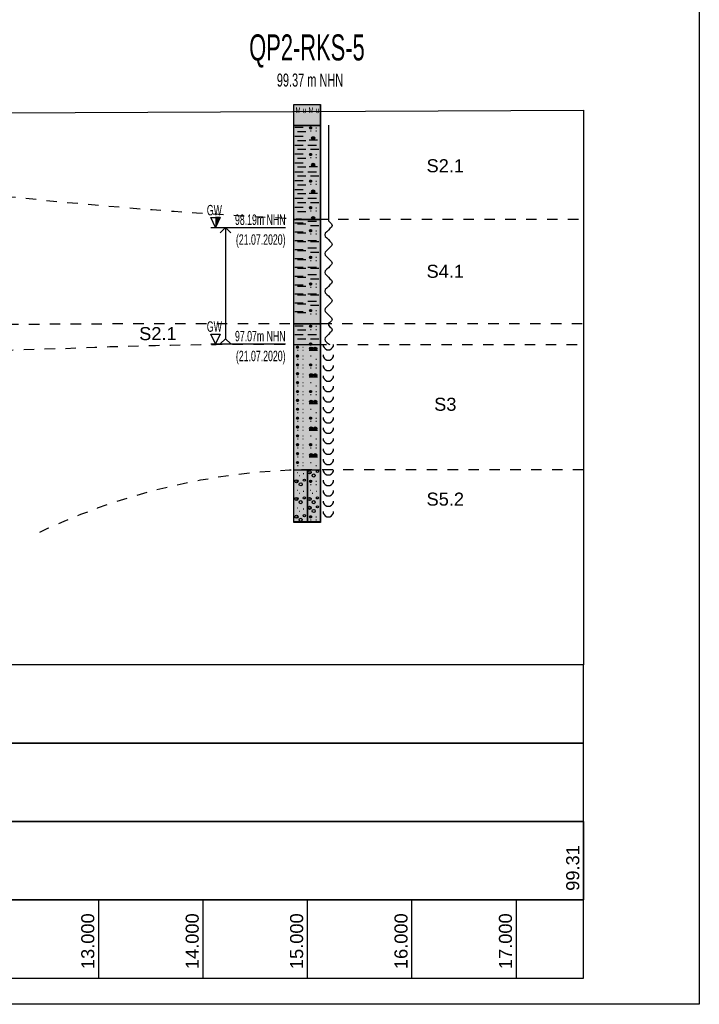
# Model space of a CAD drawing. Header units: metres. Extents: x -17 to 824, y 89 to 134.
# Tile 21 of 80: x 112 to 119, y 91 to 100. Entities that reach past the tile are written whole.
import ezdxf
from ezdxf.enums import TextEntityAlignment as Align

# ---------------------------------------------------------------- set-up
doc = ezdxf.new("R2010")
doc.units = ezdxf.units.M
doc.linetypes.add('ACAD_ISO03W100', pattern=[30, 12, -18])
for name, color, linetype in [('BG_GT_DC_RKS', 249, 'Continuous'), ('BG_GT_SCHICHT', 3, 'ACAD_ISO03W100'), ('BG_GT_TE', 6, 'Continuous'), ('BW_KOERP_GESCH', 126, 'Continuous'), ('BW_Z_BEM', 52, 'Continuous'), ('ZZ_GITTER', 40, 'Continuous')]:
    doc.layers.add(name, color=color, linetype=linetype)
doc.layers.add('ZZ_AFENSTER', color=6, linetype='Continuous', plot=False)
doc.styles.add('ARI025_V_50', font='arial.ttf', dxfattribs={"height": 0.125})
doc.styles.add('Arial', font='arial.ttf')
doc.styles.get("Standard").update_dxf_attribs({"font": 'arial.ttf'})

# ---------------------------------------------------------------- blocks, each defined once
blk = doc.blocks.new('QP2-RKS-5')
for p, q in [((-0.00255, 0), (0.00255, 0)), ((-0.00255, -0.0041), (-0.00255, 0)), ((-0.00255, 0), (0.00245, 0)), ((-0.00255, -0.08), (-0.00255, 0)), ((0.00245, 0), (0.00245, -0.08)), ((0.00255, 0), (0.00255, -0.0041)), ((-0.00255, -0.004), (0.00255, -0.004)), ((-0.00255, -0.0221), (-0.00255, -0.004)), ((0.00255, -0.0041), (-0.00255, -0.0041)), ((-0.00235, -0.0044), (-0.00075, -0.0044)), ((-0.00185, -0.0052), (-0.00025, -0.0052)), ((0.00045, -0.0045), (0.00085, -0.0045)), ((0.00046, -0.00445), (0.00084, -0.00445)), ((0.00046, -0.00455), (0.00084, -0.00455)), ((0.00048, -0.0044), (0.00082, -0.0044)), ((0.00048, -0.0046), (0.00082, -0.0046)), ((0.00052, -0.00435), (0.00078, -0.00435)), ((0.00052, -0.00465), (0.00078, -0.00465)), ((0.00065, -0.0051), (0.00075, -0.0051)), ((0.00165, -0.0045), (0.00175, -0.0045)), ((0.00165, -0.0051), (0.00175, -0.0051)), ((0.00255, -0.004), (0.00255, -0.0221)), ((0.00405, -0.004), (0.00405, -0.022)), ((-0.00235, -0.0061), (-0.00075, -0.0061)), ((-0.00185, -0.0069), (-0.00025, -0.0069)), ((0.00035, -0.0068), (0.00195, -0.0068)), ((0.00085, -0.00645), (0.00145, -0.00645)), ((0.00085, -0.0065), (0.00145, -0.0065)), ((0.00085, -0.00655), (0.00145, -0.00655)), ((0.00087, -0.0064), (0.00143, -0.0064)), ((0.00087, -0.0066), (0.00143, -0.0066)), ((0.00089, -0.00635), (0.00141, -0.00635)), ((0.00089, -0.00665), (0.00141, -0.00665)), ((0.00093, -0.0063), (0.00137, -0.0063)), ((0.00093, -0.0067), (0.00137, -0.0067)), ((0.00098, -0.00625), (0.00132, -0.00625)), ((0.00098, -0.00675), (0.00132, -0.00675)), ((-0.00235, -0.0078), (-0.00075, -0.0078)), ((-0.00185, -0.0086), (-0.00025, -0.0086)), ((0.00015, -0.0078), (0.00175, -0.0078)), ((0.00065, -0.0086), (0.00225, -0.0086)), ((-0.00235, -0.0095), (-0.00075, -0.0095)), ((-0.00235, -0.0112), (-0.00075, -0.0112)), ((-0.00185, -0.0103), (-0.00025, -0.0103)), ((0.00045, -0.0096), (0.00085, -0.0096)), ((0.00046, -0.00955), (0.00084, -0.00955)), ((0.00046, -0.00965), (0.00084, -0.00965)), ((0.00048, -0.0095), (0.00082, -0.0095)), ((0.00048, -0.0097), (0.00082, -0.0097)), ((0.00052, -0.00945), (0.00078, -0.00945)), ((0.00052, -0.00975), (0.00078, -0.00975)), ((0.00065, -0.0102), (0.00075, -0.0102)), ((0.00165, -0.0096), (0.00175, -0.0096)), ((0.00165, -0.0102), (0.00175, -0.0102)), ((-0.00235, -0.0129), (-0.00075, -0.0129)), ((-0.00185, -0.012), (-0.00025, -0.012)), ((0.00015, -0.0129), (0.00175, -0.0129)), ((0.00035, -0.0119), (0.00195, -0.0119)), ((0.00085, -0.01155), (0.00145, -0.01155)), ((0.00085, -0.0116), (0.00145, -0.0116)), ((0.00085, -0.01165), (0.00145, -0.01165)), ((0.00087, -0.0115), (0.00143, -0.0115)), ((0.00087, -0.0117), (0.00143, -0.0117)), ((0.00089, -0.01145), (0.00141, -0.01145)), ((0.00089, -0.01175), (0.00141, -0.01175)), ((0.00093, -0.0114), (0.00137, -0.0114)), ((0.00093, -0.0118), (0.00137, -0.0118)), ((0.00098, -0.01135), (0.00132, -0.01135)), ((0.00098, -0.01185), (0.00132, -0.01185)), ((-0.00235, -0.0146), (-0.00075, -0.0146)), ((-0.00185, -0.0137), (-0.00025, -0.0137)), ((0.00045, -0.0147), (0.00085, -0.0147)), ((0.00046, -0.01465), (0.00084, -0.01465)), ((0.00046, -0.01475), (0.00084, -0.01475)), ((0.00048, -0.0146), (0.00082, -0.0146)), ((0.00048, -0.0148), (0.00082, -0.0148)), ((0.00052, -0.01455), (0.00078, -0.01455)), ((0.00052, -0.01485), (0.00078, -0.01485)), ((0.00065, -0.0137), (0.00225, -0.0137)), ((0.00165, -0.0147), (0.00175, -0.0147)), ((-0.00235, -0.0163), (-0.00075, -0.0163)), ((-0.00185, -0.0154), (-0.00025, -0.0154)), ((0.00065, -0.0153), (0.00075, -0.0153)), ((0.00085, -0.01665), (0.00145, -0.01665)), ((0.00085, -0.0167), (0.00145, -0.0167)), ((0.00085, -0.01675), (0.00145, -0.01675)), ((0.00087, -0.0166), (0.00143, -0.0166)), ((0.00087, -0.0168), (0.00143, -0.0168)), ((0.00089, -0.01655), (0.00141, -0.01655)), ((0.00089, -0.01685), (0.00141, -0.01685)), ((0.00093, -0.0165), (0.00137, -0.0165)), ((0.00093, -0.0169), (0.00137, -0.0169)), ((0.00098, -0.01645), (0.00132, -0.01645)), ((0.00098, -0.01695), (0.00132, -0.01695)), ((0.00165, -0.0153), (0.00175, -0.0153)), ((-0.00235, -0.018), (-0.00075, -0.018)), ((-0.00185, -0.0171), (-0.00025, -0.0171)), ((-0.00185, -0.0188), (-0.00025, -0.0188)), ((0.00015, -0.018), (0.00175, -0.018)), ((0.00035, -0.017), (0.00195, -0.017)), ((0.00065, -0.0188), (0.00225, -0.0188)), ((-0.00235, -0.0197), (-0.00075, -0.0197)), ((-0.00185, -0.0205), (-0.00025, -0.0205)), ((0.00045, -0.0198), (0.00085, -0.0198)), ((0.00046, -0.01975), (0.00084, -0.01975)), ((0.00046, -0.01985), (0.00084, -0.01985)), ((0.00048, -0.0197), (0.00082, -0.0197)), ((0.00048, -0.0199), (0.00082, -0.0199)), ((0.00052, -0.01965), (0.00078, -0.01965)), ((0.00052, -0.01995), (0.00078, -0.01995)), ((0.00065, -0.0204), (0.00075, -0.0204)), ((0.00165, -0.0198), (0.00175, -0.0198)), ((0.00165, -0.0204), (0.00175, -0.0204)), ((-0.00255, -0.022), (0.00255, -0.022)), ((-0.00255, -0.0421), (-0.00255, -0.022)), ((0.00255, -0.0221), (-0.00255, -0.0221)), ((0.00015, -0.0224), (0.00175, -0.0224)), ((0.00085, -0.02175), (0.00145, -0.02175)), ((0.00085, -0.0218), (0.00145, -0.0218)), ((0.00085, -0.02185), (0.00145, -0.02185)), ((0.00087, -0.0217), (0.00143, -0.0217)), ((0.00087, -0.0219), (0.00143, -0.0219)), ((0.00089, -0.02165), (0.00141, -0.02165)), ((0.00089, -0.02195), (0.00141, -0.02195)), ((0.00093, -0.0216), (0.00137, -0.0216)), ((0.00093, -0.022), (0.00137, -0.022)), ((0.00098, -0.02155), (0.00132, -0.02155)), ((0.00098, -0.02205), (0.00132, -0.02205)), ((0.00255, -0.022), (0.00255, -0.0421)), ((0.00405, -0.022), (0.00405, -0.0223)), ((0.00405, -0.0223), (0.00435, -0.0226)), ((0.00435, -0.0226), (0.00465, -0.0229)), ((-0.00235, -0.0227), (-0.00075, -0.0227)), ((-0.00235, -0.0244), (-0.00075, -0.0244)), ((-0.00185, -0.0229), (-0.00025, -0.0229)), ((0.00045, -0.0242), (0.00085, -0.0242)), ((0.00046, -0.02415), (0.00084, -0.02415)), ((0.00046, -0.02425), (0.00084, -0.02425)), ((0.00048, -0.0241), (0.00082, -0.0241)), ((0.00048, -0.0243), (0.00082, -0.0243)), ((0.00052, -0.02405), (0.00078, -0.02405)), ((0.00052, -0.02435), (0.00078, -0.02435)), ((0.00065, -0.0232), (0.00225, -0.0232)), ((0.00165, -0.0242), (0.00175, -0.0242)), ((0.00375, -0.0244), (0.00345, -0.0247)), ((0.00405, -0.0241), (0.00375, -0.0244)), ((0.00435, -0.0238), (0.00405, -0.0241)), ((0.00465, -0.0235), (0.00435, -0.0238)), ((0.00465, -0.0229), (0.00475, -0.0232)), ((0.00475, -0.0232), (0.00465, -0.0235)), ((-0.00235, -0.0261), (-0.00075, -0.0261)), ((-0.00185, -0.0246), (-0.00025, -0.0246)), ((-0.00185, -0.0263), (-0.00025, -0.0263)), ((0.00015, -0.0261), (0.00175, -0.0261)), ((0.00065, -0.0248), (0.00075, -0.0248)), ((0.00065, -0.0263), (0.00225, -0.0263)), ((0.00165, -0.0248), (0.00175, -0.0248)), ((0.00345, -0.0247), (0.00335, -0.025)), ((0.00335, -0.025), (0.00345, -0.0253)), ((0.00345, -0.0253), (0.00375, -0.0256)), ((0.00375, -0.0256), (0.00405, -0.0259)), ((0.00405, -0.0259), (0.00435, -0.0262)), ((0.00435, -0.0262), (0.00465, -0.0265)), ((-0.00235, -0.0278), (-0.00075, -0.0278)), ((-0.00185, -0.028), (-0.00025, -0.028)), ((0.00015, -0.0275), (0.00175, -0.0275)), ((0.00375, -0.028), (0.00345, -0.0283)), ((0.00405, -0.0277), (0.00375, -0.028)), ((0.00435, -0.0274), (0.00405, -0.0277)), ((0.00465, -0.0271), (0.00435, -0.0274)), ((0.00465, -0.0265), (0.00475, -0.0268)), ((0.00475, -0.0268), (0.00465, -0.0271)), ((-0.00235, -0.0295), (-0.00075, -0.0295)), ((-0.00185, -0.0297), (-0.00025, -0.0297)), ((0.00045, -0.0293), (0.00085, -0.0293)), ((0.00046, -0.02925), (0.00084, -0.02925)), ((0.00046, -0.02935), (0.00084, -0.02935)), ((0.00048, -0.0292), (0.00082, -0.0292)), ((0.00048, -0.0294), (0.00082, -0.0294)), ((0.00052, -0.02915), (0.00078, -0.02915)), ((0.00052, -0.02945), (0.00078, -0.02945)), ((0.00065, -0.0283), (0.00225, -0.0283)), ((0.00065, -0.0299), (0.00075, -0.0299)), ((0.00165, -0.0293), (0.00175, -0.0293)), ((0.00165, -0.0299), (0.00175, -0.0299)), ((0.00345, -0.0283), (0.00335, -0.0286)), ((0.00335, -0.0286), (0.00345, -0.0289)), ((0.00345, -0.0289), (0.00375, -0.0292)), ((0.00375, -0.0292), (0.00405, -0.0295)), ((0.00405, -0.0295), (0.00435, -0.0298)), ((0.00435, -0.0298), (0.00465, -0.0301)), ((0.00465, -0.0301), (0.00475, -0.0304)), ((-0.00235, -0.0312), (-0.00075, -0.0312)), ((-0.00185, -0.0314), (-0.00025, -0.0314)), ((0.00015, -0.0312), (0.00175, -0.0312)), ((0.00065, -0.0314), (0.00225, -0.0314)), ((0.00345, -0.0319), (0.00335, -0.0322)), ((0.00375, -0.0316), (0.00345, -0.0319)), ((0.00405, -0.0313), (0.00375, -0.0316)), ((0.00435, -0.031), (0.00405, -0.0313)), ((0.00465, -0.0307), (0.00435, -0.031)), ((0.00475, -0.0304), (0.00465, -0.0307)), ((-0.00235, -0.0329), (-0.00075, -0.0329)), ((-0.00185, -0.0331), (-0.00025, -0.0331)), ((0.00015, -0.0326), (0.00175, -0.0326)), ((0.00065, -0.0334), (0.00225, -0.0334)), ((0.00335, -0.0322), (0.00345, -0.0325)), ((0.00345, -0.0325), (0.00375, -0.0328)), ((0.00375, -0.0328), (0.00405, -0.0331)), ((0.00405, -0.0331), (0.00435, -0.0334)), ((0.00435, -0.0334), (0.00465, -0.0337)), ((0.00465, -0.0337), (0.00475, -0.034)), ((-0.00235, -0.0346), (-0.00075, -0.0346)), ((-0.00185, -0.0348), (-0.00025, -0.0348)), ((0.00045, -0.0344), (0.00085, -0.0344)), ((0.00046, -0.03435), (0.00084, -0.03435)), ((0.00046, -0.03445), (0.00084, -0.03445)), ((0.00048, -0.0343), (0.00082, -0.0343)), ((0.00048, -0.0345), (0.00082, -0.0345)), ((0.00052, -0.03425), (0.00078, -0.03425)), ((0.00052, -0.03455), (0.00078, -0.03455)), ((0.00065, -0.035), (0.00075, -0.035)), ((0.00165, -0.0344), (0.00175, -0.0344)), ((0.00165, -0.035), (0.00175, -0.035)), ((0.00345, -0.0355), (0.00335, -0.0358)), ((0.00335, -0.0358), (0.00345, -0.0361)), ((0.00375, -0.0352), (0.00345, -0.0355)), ((0.00405, -0.0349), (0.00375, -0.0352)), ((0.00435, -0.0346), (0.00405, -0.0349)), ((0.00465, -0.0343), (0.00435, -0.0346)), ((0.00475, -0.034), (0.00465, -0.0343)), ((-0.00235, -0.0363), (-0.00075, -0.0363)), ((-0.00185, -0.0365), (-0.00025, -0.0365)), ((0.00015, -0.0363), (0.00175, -0.0363)), ((0.00015, -0.0377), (0.00175, -0.0377)), ((0.00065, -0.0365), (0.00225, -0.0365)), ((0.00345, -0.0361), (0.00375, -0.0364)), ((0.00375, -0.0364), (0.00405, -0.0367)), ((0.00405, -0.0367), (0.00435, -0.037)), ((0.00435, -0.037), (0.00465, -0.0373)), ((0.00465, -0.0373), (0.00475, -0.0376)), ((0.00475, -0.0376), (0.00465, -0.0379)), ((-0.00235, -0.038), (-0.00075, -0.038)), ((-0.00185, -0.0382), (-0.00025, -0.0382)), ((0.00045, -0.0395), (0.00085, -0.0395)), ((0.00046, -0.03945), (0.00084, -0.03945)), ((0.00046, -0.03955), (0.00084, -0.03955)), ((0.00048, -0.0394), (0.00082, -0.0394)), ((0.00048, -0.0396), (0.00082, -0.0396)), ((0.00052, -0.03935), (0.00078, -0.03935)), ((0.00065, -0.0385), (0.00225, -0.0385)), ((0.00165, -0.0395), (0.00175, -0.0395)), ((0.00345, -0.0391), (0.00335, -0.0394)), ((0.00335, -0.0394), (0.00345, -0.0397)), ((0.00375, -0.0388), (0.00345, -0.0391)), ((0.00405, -0.0385), (0.00375, -0.0388)), ((0.00435, -0.0382), (0.00405, -0.0385)), ((0.00465, -0.0379), (0.00435, -0.0382)), ((-0.00235, -0.0397), (-0.00075, -0.0397)), ((-0.00185, -0.0399), (-0.00025, -0.0399)), ((0.00052, -0.03965), (0.00078, -0.03965)), ((0.00065, -0.0401), (0.00075, -0.0401)), ((0.00165, -0.0401), (0.00175, -0.0401)), ((0.00345, -0.0397), (0.00375, -0.04)), ((0.00375, -0.04), (0.00405, -0.0403)), ((0.00405, -0.0403), (0.00435, -0.0406)), ((0.00435, -0.0406), (0.00465, -0.0409)), ((0.00465, -0.0409), (0.00475, -0.0412)), ((0.00475, -0.0412), (0.00465, -0.0415)), ((-0.00255, -0.042), (0.00255, -0.042)), ((-0.00255, -0.0461), (-0.00255, -0.042)), ((0.00255, -0.0421), (-0.00255, -0.0421)), ((-0.00235, -0.0424), (-0.00075, -0.0424)), ((-0.00185, -0.0432), (-0.00025, -0.0432)), ((0.00045, -0.0425), (0.00085, -0.0425)), ((0.00046, -0.04245), (0.00084, -0.04245)), ((0.00046, -0.04255), (0.00084, -0.04255)), ((0.00048, -0.0424), (0.00082, -0.0424)), ((0.00048, -0.0426), (0.00082, -0.0426)), ((0.00052, -0.04235), (0.00078, -0.04235)), ((0.00052, -0.04265), (0.00078, -0.04265)), ((0.00065, -0.0431), (0.00075, -0.0431)), ((0.00165, -0.0425), (0.00175, -0.0425)), ((0.00165, -0.0431), (0.00175, -0.0431)), ((0.00255, -0.042), (0.00255, -0.0461)), ((0.00435, -0.0418), (0.00405, -0.042)), ((0.00405, -0.042), (0.00405, -0.0423)), ((0.00405, -0.0423), (0.00435, -0.0426)), ((0.00465, -0.0415), (0.00435, -0.0418)), ((0.00435, -0.0426), (0.00465, -0.0429)), ((0.00465, -0.0429), (0.00475, -0.0432)), ((0.00475, -0.0432), (0.00465, -0.0435)), ((-0.00235, -0.0441), (-0.00075, -0.0441)), ((-0.00185, -0.0449), (-0.00025, -0.0449)), ((0.00015, -0.0441), (0.00175, -0.0441)), ((0.00065, -0.0449), (0.00225, -0.0449)), ((0.00345, -0.0447), (0.00335, -0.045)), ((0.00335, -0.045), (0.00345, -0.0453)), ((0.00375, -0.0444), (0.00345, -0.0447)), ((0.00405, -0.0441), (0.00375, -0.0444)), ((0.00435, -0.0438), (0.00405, -0.0441)), ((0.00465, -0.0435), (0.00435, -0.0438)), ((-0.00255, -0.046), (0.00255, -0.046)), ((-0.00255, -0.0701), (-0.00255, -0.046)), ((0.00255, -0.0461), (-0.00255, -0.0461)), ((-0.00205, -0.0465), (-0.00165, -0.0465)), ((-0.00204, -0.04645), (-0.00166, -0.04645)), ((-0.00204, -0.04655), (-0.00166, -0.04655)), ((-0.00202, -0.0464), (-0.00168, -0.0464)), ((-0.00202, -0.0466), (-0.00168, -0.0466)), ((-0.00198, -0.04635), (-0.00172, -0.04635)), ((-0.00198, -0.04665), (-0.00172, -0.04665)), ((-0.00185, -0.0471), (-0.00175, -0.0471)), ((-0.00085, -0.0465), (-0.00075, -0.0465)), ((-0.00085, -0.0471), (-0.00075, -0.0471)), ((0.00035, -0.0471), (0.00195, -0.0471)), ((0.00045, -0.0459), (0.00085, -0.0459)), ((0.00045, -0.04675), (0.00105, -0.04675)), ((0.00045, -0.0468), (0.00105, -0.0468)), ((0.00045, -0.04685), (0.00105, -0.04685)), ((0.00046, -0.04585), (0.00084, -0.04585)), ((0.00046, -0.04595), (0.00084, -0.04595)), ((0.00047, -0.0467), (0.00103, -0.0467)), ((0.00047, -0.0469), (0.00103, -0.0469)), ((0.00048, -0.0458), (0.00082, -0.0458)), ((0.00048, -0.046), (0.00082, -0.046)), ((0.00049, -0.04665), (0.00101, -0.04665)), ((0.00049, -0.04695), (0.00101, -0.04695)), ((0.00052, -0.04575), (0.00078, -0.04575)), ((0.00052, -0.04605), (0.00078, -0.04605)), ((0.00053, -0.0466), (0.00097, -0.0466)), ((0.00053, -0.047), (0.00097, -0.047)), ((0.00058, -0.04655), (0.00092, -0.04655)), ((0.00058, -0.04705), (0.00092, -0.04705)), ((0.00125, -0.04675), (0.00185, -0.04675)), ((0.00125, -0.0468), (0.00185, -0.0468)), ((0.00125, -0.04685), (0.00185, -0.04685)), ((0.00127, -0.0467), (0.00183, -0.0467)), ((0.00127, -0.0469), (0.00183, -0.0469)), ((0.00129, -0.04665), (0.00181, -0.04665)), ((0.00129, -0.04695), (0.00181, -0.04695)), ((0.00133, -0.0466), (0.00177, -0.0466)), ((0.00133, -0.047), (0.00177, -0.047)), ((0.00138, -0.04655), (0.00172, -0.04655)), ((0.00138, -0.04705), (0.00172, -0.04705)), ((0.00255, -0.046), (0.00255, -0.0701)), ((0.00305, -0.046), (0.00305, -0.0463)), ((0.00305, -0.0463), (0.00325, -0.0466)), ((0.00325, -0.0466), (0.00345, -0.0468)), ((0.00345, -0.0453), (0.00375, -0.0456)), ((0.00345, -0.0468), (0.00375, -0.047)), ((0.00375, -0.0456), (0.00405, -0.0459)), ((0.00375, -0.047), (0.00405, -0.047)), ((0.00405, -0.0459), (0.00435, -0.046)), ((0.00405, -0.047), (0.00435, -0.047)), ((0.00435, -0.047), (0.00465, -0.0468)), ((0.00465, -0.0468), (0.00485, -0.0466)), ((0.00485, -0.0466), (0.00505, -0.0463)), ((0.00505, -0.0463), (0.00505, -0.046)), ((-0.00205, -0.0482), (-0.00165, -0.0482)), ((-0.00204, -0.04815), (-0.00166, -0.04815)), ((-0.00204, -0.04825), (-0.00166, -0.04825)), ((-0.00202, -0.0481), (-0.00168, -0.0481)), ((-0.00202, -0.0483), (-0.00168, -0.0483)), ((-0.00198, -0.04805), (-0.00172, -0.04805)), ((-0.00198, -0.04835), (-0.00172, -0.04835)), ((-0.00185, -0.0488), (-0.00175, -0.0488)), ((-0.00085, -0.0482), (-0.00075, -0.0482)), ((-0.00085, -0.0488), (-0.00075, -0.0488)), ((0.00065, -0.0482), (0.00075, -0.0482)), ((0.00165, -0.0488), (0.00175, -0.0488)), ((0.00305, -0.048), (0.00305, -0.0483)), ((0.00305, -0.0483), (0.00325, -0.0486)), ((0.00325, -0.0486), (0.00345, -0.0488)), ((0.00345, -0.0488), (0.00375, -0.049)), ((0.00375, -0.049), (0.00405, -0.049)), ((0.00405, -0.049), (0.00435, -0.049)), ((0.00435, -0.049), (0.00465, -0.0488)), ((0.00465, -0.0488), (0.00485, -0.0486)), ((0.00485, -0.0486), (0.00505, -0.0483)), ((0.00505, -0.0483), (0.00505, -0.048)), ((-0.00205, -0.0499), (-0.00165, -0.0499)), ((-0.00204, -0.04985), (-0.00166, -0.04985)), ((-0.00204, -0.04995), (-0.00166, -0.04995)), ((-0.00202, -0.0498), (-0.00168, -0.0498)), ((-0.00202, -0.05), (-0.00168, -0.05)), ((-0.00198, -0.04975), (-0.00172, -0.04975)), ((-0.00198, -0.05005), (-0.00172, -0.05005)), ((-0.00185, -0.0505), (-0.00175, -0.0505)), ((-0.00085, -0.0499), (-0.00075, -0.0499)), ((-0.00085, -0.0505), (-0.00075, -0.0505)), ((0.00045, -0.0499), (0.00085, -0.0499)), ((0.00046, -0.04985), (0.00084, -0.04985)), ((0.00046, -0.04995), (0.00084, -0.04995)), ((0.00048, -0.0498), (0.00082, -0.0498)), ((0.00048, -0.05), (0.00082, -0.05)), ((0.00052, -0.04975), (0.00078, -0.04975)), ((0.00052, -0.05005), (0.00078, -0.05005)), ((0.00065, -0.0505), (0.00075, -0.0505)), ((0.00165, -0.0499), (0.00175, -0.0499)), ((0.00165, -0.0505), (0.00175, -0.0505)), ((0.00305, -0.05), (0.00305, -0.0503)), ((0.00305, -0.0503), (0.00325, -0.0506)), ((0.00325, -0.0506), (0.00345, -0.0508)), ((0.00345, -0.0508), (0.00375, -0.051)), ((0.00435, -0.051), (0.00465, -0.0508)), ((0.00465, -0.0508), (0.00485, -0.0506)), ((0.00485, -0.0506), (0.00505, -0.0503)), ((0.00505, -0.0503), (0.00505, -0.05)), ((-0.00205, -0.0516), (-0.00165, -0.0516)), ((-0.00204, -0.05155), (-0.00166, -0.05155)), ((-0.00204, -0.05165), (-0.00166, -0.05165)), ((-0.00202, -0.0515), (-0.00168, -0.0515)), ((-0.00202, -0.0517), (-0.00168, -0.0517)), ((-0.00198, -0.05145), (-0.00172, -0.05145)), ((-0.00198, -0.05175), (-0.00172, -0.05175)), ((-0.00185, -0.0522), (-0.00175, -0.0522)), ((-0.00085, -0.0516), (-0.00075, -0.0516)), ((-0.00085, -0.0522), (-0.00075, -0.0522)), ((0.00035, -0.0522), (0.00195, -0.0522)), ((0.00045, -0.05185), (0.00105, -0.05185)), ((0.00045, -0.0519), (0.00105, -0.0519)), ((0.00045, -0.05195), (0.00105, -0.05195)), ((0.00047, -0.0518), (0.00103, -0.0518)), ((0.00047, -0.052), (0.00103, -0.052)), ((0.00049, -0.05175), (0.00101, -0.05175)), ((0.00049, -0.05205), (0.00101, -0.05205)), ((0.00053, -0.0517), (0.00097, -0.0517)), ((0.00053, -0.0521), (0.00097, -0.0521)), ((0.00058, -0.05165), (0.00092, -0.05165)), ((0.00058, -0.05215), (0.00092, -0.05215)), ((0.00125, -0.05185), (0.00185, -0.05185)), ((0.00125, -0.0519), (0.00185, -0.0519)), ((0.00125, -0.05195), (0.00185, -0.05195)), ((0.00127, -0.0518), (0.00183, -0.0518)), ((0.00127, -0.052), (0.00183, -0.052)), ((0.00129, -0.05175), (0.00181, -0.05175)), ((0.00129, -0.05205), (0.00181, -0.05205)), ((0.00133, -0.0517), (0.00177, -0.0517)), ((0.00133, -0.0521), (0.00177, -0.0521)), ((0.00138, -0.05165), (0.00172, -0.05165)), ((0.00138, -0.05215), (0.00172, -0.05215)), ((0.00305, -0.052), (0.00305, -0.0523)), ((0.00305, -0.0523), (0.00325, -0.0526)), ((0.00325, -0.0526), (0.00345, -0.0528)), ((0.00345, -0.0528), (0.00375, -0.053)), ((0.00375, -0.051), (0.00405, -0.051)), ((0.00405, -0.051), (0.00435, -0.051)), ((0.00435, -0.053), (0.00465, -0.0528)), ((0.00465, -0.0528), (0.00485, -0.0526)), ((0.00485, -0.0526), (0.00505, -0.0523)), ((0.00505, -0.0523), (0.00505, -0.052)), ((-0.00205, -0.0533), (-0.00165, -0.0533)), ((-0.00204, -0.05325), (-0.00166, -0.05325)), ((-0.00204, -0.05335), (-0.00166, -0.05335)), ((-0.00202, -0.0532), (-0.00168, -0.0532)), ((-0.00202, -0.0534), (-0.00168, -0.0534)), ((-0.00198, -0.05315), (-0.00172, -0.05315)), ((-0.00198, -0.05345), (-0.00172, -0.05345)), ((-0.00185, -0.0539), (-0.00175, -0.0539)), ((-0.00085, -0.0533), (-0.00075, -0.0533)), ((-0.00085, -0.0539), (-0.00075, -0.0539)), ((0.00065, -0.0533), (0.00075, -0.0533)), ((0.00165, -0.0539), (0.00175, -0.0539)), ((0.00305, -0.054), (0.00305, -0.0543)), ((0.00305, -0.0543), (0.00325, -0.0546)), ((0.00325, -0.0546), (0.00345, -0.0548)), ((0.00375, -0.053), (0.00405, -0.053)), ((0.00405, -0.053), (0.00435, -0.053)), ((0.00465, -0.0548), (0.00485, -0.0546)), ((0.00485, -0.0546), (0.00505, -0.0543)), ((0.00505, -0.0543), (0.00505, -0.054)), ((-0.00205, -0.055), (-0.00165, -0.055)), ((-0.00204, -0.05495), (-0.00166, -0.05495)), ((-0.00204, -0.05505), (-0.00166, -0.05505)), ((-0.00202, -0.0549), (-0.00168, -0.0549)), ((-0.00202, -0.0551), (-0.00168, -0.0551)), ((-0.00198, -0.05485), (-0.00172, -0.05485)), ((-0.00198, -0.05515), (-0.00172, -0.05515)), ((-0.00198, -0.05655), (-0.00172, -0.05655)), ((-0.00185, -0.0556), (-0.00175, -0.0556)), ((-0.00085, -0.055), (-0.00075, -0.055)), ((-0.00085, -0.0556), (-0.00075, -0.0556)), ((0.00045, -0.055), (0.00085, -0.055)), ((0.00046, -0.05495), (0.00084, -0.05495)), ((0.00046, -0.05505), (0.00084, -0.05505)), ((0.00048, -0.0549), (0.00082, -0.0549)), ((0.00048, -0.0551), (0.00082, -0.0551)), ((0.00052, -0.05485), (0.00078, -0.05485)), ((0.00052, -0.05515), (0.00078, -0.05515)), ((0.00065, -0.0556), (0.00075, -0.0556)), ((0.00165, -0.055), (0.00175, -0.055)), ((0.00165, -0.0556), (0.00175, -0.0556)), ((0.00305, -0.056), (0.00305, -0.0563)), ((0.00305, -0.0563), (0.00325, -0.0566)), ((0.00345, -0.0548), (0.00375, -0.055)), ((0.00375, -0.055), (0.00405, -0.055)), ((0.00405, -0.055), (0.00435, -0.055)), ((0.00435, -0.055), (0.00465, -0.0548)), ((0.00485, -0.0566), (0.00505, -0.0563)), ((0.00505, -0.0563), (0.00505, -0.056)), ((-0.00205, -0.0567), (-0.00165, -0.0567)), ((-0.00205, -0.0584), (-0.00165, -0.0584)), ((-0.00204, -0.05665), (-0.00166, -0.05665)), ((-0.00204, -0.05675), (-0.00166, -0.05675)), ((-0.00204, -0.05835), (-0.00166, -0.05835)), ((-0.00204, -0.05845), (-0.00166, -0.05845)), ((-0.00202, -0.0566), (-0.00168, -0.0566)), ((-0.00202, -0.0568), (-0.00168, -0.0568)), ((-0.00202, -0.0583), (-0.00168, -0.0583)), ((-0.00198, -0.05685), (-0.00172, -0.05685)), ((-0.00198, -0.05825), (-0.00172, -0.05825)), ((-0.00185, -0.0573), (-0.00175, -0.0573)), ((-0.00085, -0.0567), (-0.00075, -0.0567)), ((-0.00085, -0.0573), (-0.00075, -0.0573)), ((-0.00085, -0.0584), (-0.00075, -0.0584)), ((0.00035, -0.0573), (0.00195, -0.0573)), ((0.00045, -0.05695), (0.00105, -0.05695)), ((0.00045, -0.057), (0.00105, -0.057)), ((0.00045, -0.05705), (0.00105, -0.05705)), ((0.00047, -0.0569), (0.00103, -0.0569)), ((0.00047, -0.0571), (0.00103, -0.0571)), ((0.00049, -0.05685), (0.00101, -0.05685)), ((0.00049, -0.05715), (0.00101, -0.05715)), ((0.00053, -0.0568), (0.00097, -0.0568)), ((0.00053, -0.0572), (0.00097, -0.0572)), ((0.00058, -0.05675), (0.00092, -0.05675)), ((0.00058, -0.05725), (0.00092, -0.05725)), ((0.00065, -0.0584), (0.00075, -0.0584)), ((0.00125, -0.05695), (0.00185, -0.05695)), ((0.00125, -0.057), (0.00185, -0.057)), ((0.00125, -0.05705), (0.00185, -0.05705)), ((0.00127, -0.0569), (0.00183, -0.0569)), ((0.00127, -0.0571), (0.00183, -0.0571)), ((0.00129, -0.05685), (0.00181, -0.05685)), ((0.00129, -0.05715), (0.00181, -0.05715)), ((0.00133, -0.0568), (0.00177, -0.0568)), ((0.00133, -0.0572), (0.00177, -0.0572)), ((0.00138, -0.05675), (0.00172, -0.05675)), ((0.00138, -0.05725), (0.00172, -0.05725)), ((0.00305, -0.058), (0.00305, -0.0583)), ((0.00305, -0.0583), (0.00325, -0.0586)), ((0.00325, -0.0566), (0.00345, -0.0568)), ((0.00345, -0.0568), (0.00375, -0.057)), ((0.00375, -0.057), (0.00405, -0.057)), ((0.00405, -0.057), (0.00435, -0.057)), ((0.00435, -0.057), (0.00465, -0.0568)), ((0.00465, -0.0568), (0.00485, -0.0566)), ((0.00485, -0.0586), (0.00505, -0.0583)), ((0.00505, -0.0583), (0.00505, -0.058)), ((-0.00205, -0.0601), (-0.00165, -0.0601)), ((-0.00204, -0.06005), (-0.00166, -0.06005)), ((-0.00204, -0.06015), (-0.00166, -0.06015)), ((-0.00202, -0.0585), (-0.00168, -0.0585)), ((-0.00202, -0.06), (-0.00168, -0.06)), ((-0.00202, -0.0602), (-0.00168, -0.0602)), ((-0.00198, -0.05855), (-0.00172, -0.05855)), ((-0.00198, -0.05995), (-0.00172, -0.05995)), ((-0.00198, -0.06025), (-0.00172, -0.06025)), ((-0.00185, -0.059), (-0.00175, -0.059)), ((-0.00085, -0.059), (-0.00075, -0.059)), ((-0.00085, -0.0601), (-0.00075, -0.0601)), ((0.00045, -0.0601), (0.00085, -0.0601)), ((0.00046, -0.06005), (0.00084, -0.06005)), ((0.00046, -0.06015), (0.00084, -0.06015)), ((0.00048, -0.06), (0.00082, -0.06)), ((0.00048, -0.0602), (0.00082, -0.0602)), ((0.00052, -0.05995), (0.00078, -0.05995)), ((0.00052, -0.06025), (0.00078, -0.06025)), ((0.00165, -0.059), (0.00175, -0.059)), ((0.00165, -0.0601), (0.00175, -0.0601)), ((0.00305, -0.06), (0.00305, -0.0603)), ((0.00305, -0.0603), (0.00325, -0.0606)), ((0.00325, -0.0586), (0.00345, -0.0588)), ((0.00345, -0.0588), (0.00375, -0.059)), ((0.00375, -0.059), (0.00405, -0.059)), ((0.00405, -0.059), (0.00435, -0.059)), ((0.00435, -0.059), (0.00465, -0.0588)), ((0.00465, -0.0588), (0.00485, -0.0586)), ((0.00485, -0.0606), (0.00505, -0.0603)), ((0.00505, -0.0603), (0.00505, -0.06)), ((-0.00205, -0.0618), (-0.00165, -0.0618)), ((-0.00204, -0.06175), (-0.00166, -0.06175)), ((-0.00204, -0.06185), (-0.00166, -0.06185)), ((-0.00202, -0.0617), (-0.00168, -0.0617)), ((-0.00202, -0.0619), (-0.00168, -0.0619)), ((-0.00198, -0.06165), (-0.00172, -0.06165)), ((-0.00198, -0.06195), (-0.00172, -0.06195)), ((-0.00185, -0.0607), (-0.00175, -0.0607)), ((-0.00085, -0.0607), (-0.00075, -0.0607)), ((-0.00085, -0.0618), (-0.00075, -0.0618)), ((0.00045, -0.06205), (0.00105, -0.06205)), ((0.00045, -0.0621), (0.00105, -0.0621)), ((0.00045, -0.06215), (0.00105, -0.06215)), ((0.00047, -0.062), (0.00103, -0.062)), ((0.00047, -0.0622), (0.00103, -0.0622)), ((0.00049, -0.06195), (0.00101, -0.06195)), ((0.00053, -0.0619), (0.00097, -0.0619)), ((0.00058, -0.06185), (0.00092, -0.06185)), ((0.00065, -0.0607), (0.00075, -0.0607)), ((0.00125, -0.06205), (0.00185, -0.06205)), ((0.00125, -0.0621), (0.00185, -0.0621)), ((0.00125, -0.06215), (0.00185, -0.06215)), ((0.00127, -0.062), (0.00183, -0.062)), ((0.00127, -0.0622), (0.00183, -0.0622)), ((0.00129, -0.06195), (0.00181, -0.06195)), ((0.00133, -0.0619), (0.00177, -0.0619)), ((0.00138, -0.06185), (0.00172, -0.06185)), ((0.00165, -0.0607), (0.00175, -0.0607)), ((0.00305, -0.062), (0.00305, -0.0623)), ((0.00325, -0.0606), (0.00345, -0.0608)), ((0.00345, -0.0608), (0.00375, -0.061)), ((0.00375, -0.061), (0.00405, -0.061)), ((0.00405, -0.061), (0.00435, -0.061)), ((0.00435, -0.061), (0.00465, -0.0608)), ((0.00465, -0.0608), (0.00485, -0.0606)), ((0.00505, -0.0623), (0.00505, -0.062)), ((-0.00205, -0.0635), (-0.00165, -0.0635)), ((-0.00204, -0.06345), (-0.00166, -0.06345)), ((-0.00204, -0.06355), (-0.00166, -0.06355)), ((-0.00202, -0.0634), (-0.00168, -0.0634)), ((-0.00202, -0.0636), (-0.00168, -0.0636)), ((-0.00198, -0.06335), (-0.00172, -0.06335)), ((-0.00198, -0.06365), (-0.00172, -0.06365)), ((-0.00185, -0.0624), (-0.00175, -0.0624)), ((-0.00185, -0.0641), (-0.00175, -0.0641)), ((-0.00085, -0.0624), (-0.00075, -0.0624)), ((-0.00085, -0.0635), (-0.00075, -0.0635)), ((-0.00085, -0.0641), (-0.00075, -0.0641)), ((0.00035, -0.0624), (0.00195, -0.0624)), ((0.00049, -0.06225), (0.00101, -0.06225)), ((0.00053, -0.0623), (0.00097, -0.0623)), ((0.00058, -0.06235), (0.00092, -0.06235)), ((0.00065, -0.0635), (0.00075, -0.0635)), ((0.00129, -0.06225), (0.00181, -0.06225)), ((0.00133, -0.0623), (0.00177, -0.0623)), ((0.00138, -0.06235), (0.00172, -0.06235)), ((0.00165, -0.0641), (0.00175, -0.0641)), ((0.00305, -0.0623), (0.00325, -0.0626)), ((0.00305, -0.064), (0.00305, -0.0643)), ((0.00325, -0.0626), (0.00345, -0.0628)), ((0.00345, -0.0628), (0.00375, -0.063)), ((0.00375, -0.063), (0.00405, -0.063)), ((0.00405, -0.063), (0.00435, -0.063)), ((0.00435, -0.063), (0.00465, -0.0628)), ((0.00465, -0.0628), (0.00485, -0.0626)), ((0.00485, -0.0626), (0.00505, -0.0623)), ((0.00505, -0.0643), (0.00505, -0.064)), ((-0.00205, -0.0652), (-0.00165, -0.0652)), ((-0.00204, -0.06515), (-0.00166, -0.06515)), ((-0.00204, -0.06525), (-0.00166, -0.06525)), ((-0.00202, -0.0651), (-0.00168, -0.0651)), ((-0.00202, -0.0653), (-0.00168, -0.0653)), ((-0.00198, -0.06505), (-0.00172, -0.06505)), ((-0.00198, -0.06535), (-0.00172, -0.06535)), ((-0.00185, -0.0658), (-0.00175, -0.0658)), ((-0.00085, -0.0652), (-0.00075, -0.0652)), ((-0.00085, -0.0658), (-0.00075, -0.0658)), ((0.00045, -0.0652), (0.00085, -0.0652)), ((0.00046, -0.06515), (0.00084, -0.06515)), ((0.00046, -0.06525), (0.00084, -0.06525)), ((0.00048, -0.0651), (0.00082, -0.0651)), ((0.00048, -0.0653), (0.00082, -0.0653)), ((0.00052, -0.06505), (0.00078, -0.06505)), ((0.00052, -0.06535), (0.00078, -0.06535)), ((0.00065, -0.0658), (0.00075, -0.0658)), ((0.00165, -0.0652), (0.00175, -0.0652)), ((0.00165, -0.0658), (0.00175, -0.0658)), ((0.00305, -0.0643), (0.00325, -0.0646)), ((0.00305, -0.066), (0.00305, -0.0663)), ((0.00325, -0.0646), (0.00345, -0.0648)), ((0.00345, -0.0648), (0.00375, -0.065)), ((0.00375, -0.065), (0.00405, -0.065)), ((0.00405, -0.065), (0.00435, -0.065)), ((0.00435, -0.065), (0.00465, -0.0648)), ((0.00465, -0.0648), (0.00485, -0.0646)), ((0.00485, -0.0646), (0.00505, -0.0643)), ((0.00505, -0.0663), (0.00505, -0.066)), ((-0.00205, -0.0669), (-0.00165, -0.0669)), ((-0.00204, -0.06685), (-0.00166, -0.06685)), ((-0.00204, -0.06695), (-0.00166, -0.06695)), ((-0.00202, -0.0668), (-0.00168, -0.0668)), ((-0.00202, -0.067), (-0.00168, -0.067)), ((-0.00198, -0.06675), (-0.00172, -0.06675)), ((-0.00198, -0.06705), (-0.00172, -0.06705)), ((-0.00185, -0.0675), (-0.00175, -0.0675)), ((-0.00085, -0.0669), (-0.00075, -0.0669)), ((-0.00085, -0.0675), (-0.00075, -0.0675)), ((0.00035, -0.0675), (0.00195, -0.0675)), ((0.00045, -0.06715), (0.00105, -0.06715)), ((0.00045, -0.0672), (0.00105, -0.0672)), ((0.00045, -0.06725), (0.00105, -0.06725)), ((0.00047, -0.0671), (0.00103, -0.0671)), ((0.00047, -0.0673), (0.00103, -0.0673)), ((0.00049, -0.06705), (0.00101, -0.06705)), ((0.00049, -0.06735), (0.00101, -0.06735)), ((0.00053, -0.067), (0.00097, -0.067)), ((0.00053, -0.0674), (0.00097, -0.0674)), ((0.00058, -0.06695), (0.00092, -0.06695)), ((0.00058, -0.06745), (0.00092, -0.06745)), ((0.00125, -0.06715), (0.00185, -0.06715)), ((0.00125, -0.0672), (0.00185, -0.0672)), ((0.00125, -0.06725), (0.00185, -0.06725)), ((0.00127, -0.0671), (0.00183, -0.0671)), ((0.00127, -0.0673), (0.00183, -0.0673)), ((0.00129, -0.06705), (0.00181, -0.06705)), ((0.00129, -0.06735), (0.00181, -0.06735)), ((0.00133, -0.067), (0.00177, -0.067)), ((0.00133, -0.0674), (0.00177, -0.0674)), ((0.00138, -0.06695), (0.00172, -0.06695)), ((0.00138, -0.06745), (0.00172, -0.06745)), ((0.00305, -0.0663), (0.00325, -0.0666)), ((0.00325, -0.0666), (0.00345, -0.0668)), ((0.00345, -0.0668), (0.00375, -0.067)), ((0.00375, -0.067), (0.00405, -0.067)), ((0.00405, -0.067), (0.00435, -0.067)), ((0.00435, -0.067), (0.00465, -0.0668)), ((0.00465, -0.0668), (0.00485, -0.0666)), ((0.00485, -0.0666), (0.00505, -0.0663)), ((-0.00205, -0.0686), (-0.00165, -0.0686)), ((-0.00204, -0.06855), (-0.00166, -0.06855)), ((-0.00204, -0.06865), (-0.00166, -0.06865)), ((-0.00202, -0.0685), (-0.00168, -0.0685)), ((-0.00202, -0.0687), (-0.00168, -0.0687)), ((-0.00198, -0.06845), (-0.00172, -0.06845)), ((-0.00198, -0.06875), (-0.00172, -0.06875)), ((-0.00185, -0.0692), (-0.00175, -0.0692)), ((-0.00085, -0.0686), (-0.00075, -0.0686)), ((-0.00085, -0.0692), (-0.00075, -0.0692)), ((0.00065, -0.0686), (0.00075, -0.0686)), ((0.00165, -0.0692), (0.00175, -0.0692)), ((0.00305, -0.068), (0.00305, -0.0683)), ((0.00305, -0.0683), (0.00325, -0.0686)), ((0.00325, -0.0686), (0.00345, -0.0688)), ((0.00345, -0.0688), (0.00375, -0.069)), ((0.00375, -0.069), (0.00405, -0.069)), ((0.00405, -0.069), (0.00435, -0.069)), ((0.00435, -0.069), (0.00465, -0.0688)), ((0.00465, -0.0688), (0.00485, -0.0686)), ((0.00485, -0.0686), (0.00505, -0.0683)), ((0.00505, -0.0683), (0.00505, -0.068)), ((-0.00255, -0.07), (0.00005, -0.07)), ((-0.00255, -0.0801), (-0.00255, -0.07)), ((0.00255, -0.0701), (-0.00255, -0.0701)), ((-0.00195, -0.0705), (-0.00185, -0.0705)), ((-0.00155, -0.0711), (-0.00145, -0.0711)), ((-0.00075, -0.0707), (-0.00065, -0.0707)), ((0.00005, -0.07), (0.00005, -0.0801)), ((0.00005, -0.07), (0.00255, -0.07)), ((0.00005, -0.0801), (0.00005, -0.07)), ((0.00045, -0.0705), (0.00055, -0.0705)), ((0.00255, -0.07), (0.00255, -0.0801)), ((0.00305, -0.07), (0.00305, -0.0703)), ((0.00305, -0.0703), (0.00325, -0.0706)), ((0.00325, -0.0706), (0.00345, -0.0708)), ((0.00345, -0.0708), (0.00375, -0.071)), ((0.00375, -0.071), (0.00405, -0.071)), ((0.00405, -0.071), (0.00435, -0.071)), ((0.00435, -0.071), (0.00465, -0.0708)), ((0.00465, -0.0708), (0.00485, -0.0706)), ((0.00485, -0.0706), (0.00505, -0.0703)), ((0.00505, -0.0703), (0.00505, -0.07)), ((-0.00205, -0.0722), (-0.00195, -0.0722)), ((0.00045, -0.0722), (0.00085, -0.0722)), ((0.00046, -0.07215), (0.00084, -0.07215)), ((0.00046, -0.07225), (0.00084, -0.07225)), ((0.00048, -0.0721), (0.00082, -0.0721)), ((0.00048, -0.0723), (0.00082, -0.0723)), ((0.00052, -0.07205), (0.00078, -0.07205)), ((0.00052, -0.07235), (0.00078, -0.07235)), ((0.00065, -0.0728), (0.00075, -0.0728)), ((0.00165, -0.0722), (0.00175, -0.0722)), ((0.00165, -0.0728), (0.00175, -0.0728)), ((0.00305, -0.072), (0.00305, -0.0723)), ((0.00305, -0.0723), (0.00325, -0.0726)), ((0.00325, -0.0726), (0.00345, -0.0728)), ((0.00345, -0.0728), (0.00375, -0.073)), ((0.00375, -0.073), (0.00405, -0.073)), ((0.00405, -0.073), (0.00435, -0.073)), ((0.00435, -0.073), (0.00465, -0.0728)), ((0.00465, -0.0728), (0.00485, -0.0726)), ((0.00485, -0.0726), (0.00505, -0.0723)), ((0.00505, -0.0723), (0.00505, -0.072)), ((-0.00195, -0.0739), (-0.00185, -0.0739)), ((-0.00155, -0.0745), (-0.00145, -0.0745)), ((-0.00075, -0.0741), (-0.00065, -0.0741)), ((0.00055, -0.0739), (0.00065, -0.0739)), ((0.00095, -0.0745), (0.00105, -0.0745)), ((0.00175, -0.0741), (0.00185, -0.0741)), ((0.00305, -0.074), (0.00305, -0.0743)), ((0.00305, -0.0743), (0.00325, -0.0746)), ((0.00325, -0.0746), (0.00345, -0.0748)), ((0.00345, -0.0748), (0.00375, -0.075)), ((0.00375, -0.075), (0.00405, -0.075)), ((0.00405, -0.075), (0.00435, -0.075)), ((0.00435, -0.075), (0.00465, -0.0748)), ((0.00465, -0.0748), (0.00485, -0.0746)), ((0.00485, -0.0746), (0.00505, -0.0743)), ((0.00505, -0.0743), (0.00505, -0.074)), ((-0.00205, -0.0756), (-0.00195, -0.0756)), ((-0.00195, -0.0773), (-0.00185, -0.0773)), ((0.00045, -0.0756), (0.00055, -0.0756)), ((0.00045, -0.0773), (0.00055, -0.0773)), ((0.00305, -0.076), (0.00305, -0.0763)), ((0.00305, -0.0763), (0.00325, -0.0766)), ((0.00325, -0.0766), (0.00345, -0.0768)), ((0.00345, -0.0768), (0.00375, -0.077)), ((0.00375, -0.077), (0.00405, -0.077)), ((0.00405, -0.077), (0.00435, -0.077)), ((0.00435, -0.077), (0.00465, -0.0768)), ((0.00465, -0.0768), (0.00485, -0.0766)), ((0.00485, -0.0766), (0.00505, -0.0763)), ((0.00505, -0.0763), (0.00505, -0.076)), ((-0.00205, -0.079), (-0.00195, -0.079)), ((-0.00155, -0.0779), (-0.00145, -0.0779)), ((-0.00075, -0.0775), (-0.00065, -0.0775)), ((0.00045, -0.079), (0.00085, -0.079)), ((0.00046, -0.07895), (0.00084, -0.07895)), ((0.00046, -0.07905), (0.00084, -0.07905)), ((0.00048, -0.0789), (0.00082, -0.0789)), ((0.00048, -0.0791), (0.00082, -0.0791)), ((0.00052, -0.07885), (0.00078, -0.07885)), ((0.00052, -0.07915), (0.00078, -0.07915)), ((0.00165, -0.079), (0.00175, -0.079)), ((0.00305, -0.078), (0.00305, -0.0783)), ((0.00305, -0.0783), (0.00325, -0.0786)), ((0.00325, -0.0786), (0.00345, -0.0788)), ((0.00345, -0.0788), (0.00375, -0.079)), ((0.00375, -0.079), (0.00405, -0.079)), ((0.00405, -0.079), (0.00435, -0.079)), ((0.00435, -0.079), (0.00465, -0.0788)), ((0.00465, -0.0788), (0.00485, -0.0786)), ((0.00485, -0.0786), (0.00505, -0.0783)), ((0.00505, -0.0783), (0.00505, -0.078)), ((0.00245, -0.08), (-0.00255, -0.08)), ((0.00005, -0.0801), (-0.00255, -0.0801)), ((0.00255, -0.0801), (0.00005, -0.0801)), ((0.00065, -0.0796), (0.00075, -0.0796)), ((0.00165, -0.0796), (0.00175, -0.0796))]:
    blk.add_line(p, q)
at = {"color": 160}
for p, q in [((-0.01755, -0.0236), (-0.01845, -0.0217)), ((-0.01845, -0.0217), (-0.01665, -0.0217)), ((-0.01665, -0.0217), (-0.01755, -0.0236)), ((-0.01665, -0.0217), (-0.01755, -0.0217)), ((-0.01667, -0.02175), (-0.01755, -0.02175)), ((-0.0167, -0.0218), (-0.01755, -0.0218)), ((-0.01672, -0.02185), (-0.01755, -0.02185)), ((-0.01674, -0.0219), (-0.01755, -0.0219)), ((-0.01677, -0.02195), (-0.01755, -0.02195)), ((-0.01679, -0.022), (-0.01755, -0.022)), ((-0.01682, -0.02205), (-0.01755, -0.02205)), ((-0.01684, -0.0221), (-0.01755, -0.0221)), ((-0.01686, -0.02215), (-0.01755, -0.02215)), ((-0.01689, -0.0222), (-0.01755, -0.0222)), ((-0.01691, -0.02225), (-0.01755, -0.02225)), ((-0.01693, -0.0223), (-0.01755, -0.0223)), ((-0.01696, -0.02235), (-0.01755, -0.02235)), ((-0.01698, -0.0224), (-0.01755, -0.0224)), ((-0.01701, -0.02245), (-0.01755, -0.02245)), ((-0.01703, -0.0225), (-0.01755, -0.0225)), ((-0.01705, -0.02255), (-0.01755, -0.02255)), ((-0.01708, -0.0226), (-0.01755, -0.0226)), ((-0.01845, -0.0236), (-0.00415, -0.0236)), ((-0.0171, -0.02265), (-0.01755, -0.02265)), ((-0.01712, -0.0227), (-0.01755, -0.0227)), ((-0.01715, -0.02275), (-0.01755, -0.02275)), ((-0.01717, -0.0228), (-0.01755, -0.0228)), ((-0.01719, -0.02285), (-0.01755, -0.02285)), ((-0.01722, -0.0229), (-0.01755, -0.0229)), ((-0.01724, -0.02295), (-0.01755, -0.02295)), ((-0.01727, -0.023), (-0.01755, -0.023)), ((-0.01729, -0.02305), (-0.01755, -0.02305)), ((-0.01731, -0.0231), (-0.01755, -0.0231)), ((-0.01734, -0.02315), (-0.01755, -0.02315)), ((-0.01736, -0.0232), (-0.01755, -0.0232)), ((-0.01738, -0.02325), (-0.01755, -0.02325)), ((-0.01741, -0.0233), (-0.01755, -0.0233)), ((-0.01743, -0.02335), (-0.01755, -0.02335)), ((-0.01746, -0.0234), (-0.01755, -0.0234)), ((-0.01748, -0.02345), (-0.01755, -0.02345)), ((-0.0175, -0.0235), (-0.01755, -0.0235)), ((-0.01753, -0.02355), (-0.01755, -0.02355)), ((-0.01665, -0.0246), (-0.01565, -0.0236)), ((-0.01565, -0.0236), (-0.01465, -0.0246)), ((-0.01565, -0.0236), (-0.01565, -0.0449)), ((-0.01755, -0.0459), (-0.01845, -0.044)), ((-0.01845, -0.044), (-0.01665, -0.044)), ((-0.01665, -0.044), (-0.01755, -0.0459)), ((-0.01665, -0.0459), (-0.01565, -0.0449)), ((-0.01565, -0.0449), (-0.01465, -0.0459)), ((-0.01845, -0.0459), (-0.00415, -0.0459))]:
    blk.add_line(p, q, dxfattribs=at)
for centre, radius in [((0.00065, -0.0045), 0.0002), ((0.00115, -0.0065), 0.0003), ((0.00065, -0.0096), 0.0002), ((0.00115, -0.0116), 0.0003), ((0.00065, -0.0147), 0.0002), ((0.00115, -0.0167), 0.0003), ((0.00065, -0.0198), 0.0002), ((0.00115, -0.0218), 0.0003), ((0.00065, -0.0242), 0.0002), ((0.00065, -0.0293), 0.0002), ((0.00065, -0.0344), 0.0002), ((0.00065, -0.0395), 0.0002), ((0.00065, -0.0425), 0.0002), ((-0.00185, -0.0465), 0.0002), ((0.00065, -0.0459), 0.0002), ((0.00075, -0.0468), 0.0003), ((0.00155, -0.0468), 0.0003), ((-0.00185, -0.0482), 0.0002), ((-0.00185, -0.0499), 0.0002), ((0.00065, -0.0499), 0.0002), ((-0.00185, -0.0516), 0.0002), ((0.00075, -0.0519), 0.0003), ((0.00155, -0.0519), 0.0003), ((-0.00185, -0.0533), 0.0002), ((-0.00185, -0.055), 0.0002), ((-0.00185, -0.0567), 0.0002), ((0.00065, -0.055), 0.0002), ((-0.00185, -0.0584), 0.0002), ((0.00075, -0.057), 0.0003), ((0.00155, -0.057), 0.0003), ((-0.00185, -0.0601), 0.0002), ((0.00065, -0.0601), 0.0002), ((-0.00185, -0.0618), 0.0002), ((0.00075, -0.0621), 0.0003), ((0.00155, -0.0621), 0.0003), ((-0.00185, -0.0635), 0.0002), ((-0.00185, -0.0652), 0.0002), ((0.00065, -0.0652), 0.0002), ((-0.00185, -0.0669), 0.0002), ((0.00075, -0.0672), 0.0003), ((0.00155, -0.0672), 0.0003), ((-0.00185, -0.0686), 0.0002), ((0.00045, -0.0705), 0.0003), ((0.00125, -0.0711), 0.0003), ((0.00195, -0.0703), 0.0002), ((-0.00205, -0.0722), 0.0003), ((-0.00125, -0.0728), 0.0003), ((-0.00055, -0.072), 0.0002), ((0.00065, -0.0722), 0.0002), ((-0.00205, -0.0756), 0.0003), ((-0.00055, -0.0754), 0.0002), ((0.00045, -0.0756), 0.0003), ((0.00195, -0.0754), 0.0002), ((-0.00125, -0.0762), 0.0003), ((0.00045, -0.0773), 0.0003), ((0.00125, -0.0762), 0.0003), ((0.00195, -0.0771), 0.0002), ((-0.00205, -0.079), 0.0003), ((-0.00055, -0.0788), 0.0002), ((0.00065, -0.079), 0.0002), ((0.00125, -0.0779), 0.0003), ((-0.00125, -0.0796), 0.0003)]:
    blk.add_circle(centre, radius)
at = {"color": 30}
blk.add_solid([(-0.00255, 0), (0.00255, 0), (-0.00255, -0.0041), (0.00255, -0.0041)], dxfattribs=at)
at = {"color": 191}
for points in [[(-0.00255, -0.004), (0.00255, -0.004), (-0.00255, -0.0221), (0.00255, -0.0221)], [(-0.00255, -0.042), (0.00255, -0.042), (-0.00255, -0.0461), (0.00255, -0.0461)]]:
    blk.add_solid(points, dxfattribs=at)
at = {"color": 15}
blk.add_solid([(-0.00255, -0.022), (0.00255, -0.022), (-0.00255, -0.0421), (0.00255, -0.0421)], dxfattribs=at)
at = {"color": 33}
for points in [[(-0.00255, -0.046), (0.00255, -0.046), (-0.00255, -0.0701), (0.00255, -0.0701)], [(-0.00255, -0.07), (0.00005, -0.07), (-0.00255, -0.0801), (0.00005, -0.0801)]]:
    blk.add_solid(points, dxfattribs=at)
at = {"color": 51}
blk.add_solid([(0.00005, -0.07), (0.00255, -0.07), (0.00005, -0.0801), (0.00255, -0.0801)], dxfattribs=at)
at = {"width": 0.6}
for s, height, p in [('QP2-RKS-5', 0.005, (-0.00005, 0.0084)), ('  99.37 m NHN', 0.0025, (-0.00005, 0.0034))]:
    blk.add_text(s, height=height, dxfattribs=at).set_placement(p, align=Align.CENTER)
for s, p in [('M', (-0.00175, -0.0006)), ('u', (-0.00055, -0.0006)), ('M', (0.00075, -0.0006)), ('u', (0.00195, -0.0006))]:
    blk.add_text(s, height=0.00108, dxfattribs=at).set_placement(p, align=Align.TOP_CENTER)
at = {"color": 160, "width": 0.6}
for s, p in [('GW', (-0.01634, -0.02127)), ('98.19m NHN', (-0.00415, -0.0231)), ('(21.07.2020)', (-0.00415, -0.0269)), ('GW', (-0.01634, -0.04357)), ('97.07m NHN', (-0.00415, -0.0454)), ('(21.07.2020)', (-0.00415, -0.0492))]:
    blk.add_text(s, height=0.002, dxfattribs=at).set_placement(p, align=Align.RIGHT)

msp = doc.modelspace()

# ---------------------------------------------------------------- linework, layer by layer
at = {"layer": 'BG_GT_SCHICHT', "ltscale": 0.005, "flags": 128}
for points in [[(108.2205, 99.3954, -0.065194), (109.0679, 99.1831, 0.051825), (111.6103, 98.5463, 0.017584), (115, 98.27), (117.6447, 98.27)], [(100.7395, 97.4041, -0.007963), (101.3085, 97.3703, 0.02047), (105.7, 97.22, 0.004301), (110.35, 97.245, -0.004301), (115, 97.27), (117.6447, 97.27)], [(100.4909, 97.119, -0.003403), (102.735, 97.0075, 0.016849), (105.7, 96.92, 0.007167), (112.675, 97.0325, -0.013887), (115, 97.07), (117.6447, 97.07)], [(117.6447, 95.87), (115.0025, 95.87, 0.11126), (112.3581, 95.2322)]]:
    msp.add_lwpolyline(points, format="xyb", dxfattribs=at)
at = {"layer": 'BW_KOERP_GESCH'}
msp.add_lwpolyline([(95.8379, 99.1802), (96.7529, 98.9992), (96.987, 98.8854), (97.2651, 98.666), (97.6133, 98.3219), (97.8072, 98.2142), (98.4255, 97.9427), (99.2919, 97.9412), (99.7242, 97.8668), (100, 97.8889), (100.1025, 97.8971), (100.131, 97.8385), (101.0101, 97.8623), (101.3108, 97.8677), (102.1142, 98.3154), (103.1527, 98.8812), (103.5522, 99.2423), (104.1222, 99.428), (104.4484, 99.2927), (104.646, 99.4431), (104.7734, 99.4805), (109.3695, 99.3671), (111.3814, 99.2851), (117.6447, 99.3137)], dxfattribs=at)
at = {"layer": 'BW_Z_BEM'}
msp.add_line((117.6447, 99.3137), (117.6447, 94.0005), dxfattribs=at)
at = {"layer": 'ZZ_AFENSTER'}
msp.add_lwpolyline([(79.2552, 90.7502), (79.2552, 105.1002), (118.7552, 105.1002), (118.7552, 90.7502)], close=True, dxfattribs=at)
at = {"layer": 'ZZ_GITTER'}
for p, q in [((117.6447, 92.5), (117.6447, 91.75)), ((113, 91.75), (113, 91)), ((114, 91.75), (114, 91)), ((115, 91.75), (115, 91)), ((116, 91.75), (116, 91)), ((117, 91.75), (117, 91))]:
    msp.add_line(p, q, dxfattribs=at)
at = {"layer": 'ZZ_GITTER', "transparency": 33554687}
for points in [[(83.3656, 93.2505), (117.6447, 93.2505), (117.6447, 94.0005), (83.3656, 94.0005)], [(83.3656, 92.5005), (117.6447, 92.5005), (117.6447, 93.2505), (83.3656, 93.2505)], [(83.3656, 91.7505), (117.6447, 91.7505), (117.6447, 92.5005), (83.3656, 92.5005)], [(83.3656, 91.0005), (117.6447, 91.0005), (117.6447, 91.7505), (83.3656, 91.7505)]]:
    msp.add_3dface(points, dxfattribs=at)

# ---------------------------------------------------------------- block references
at = {"layer": 'BG_GT_DC_RKS', "xscale": 50, "yscale": 50, "zscale": 50}
msp.add_blockref('QP2-RKS-5', (115, 99.37), dxfattribs=at)

# ---------------------------------------------------------------- texts
at = {"layer": 'BG_GT_TE', "char_height": 0.125, "attachment_point": 5, "style": 'ARI025_V_50'}
for s, width, insert in [('S2.1', 0.328416, (116.3224, 98.7809)), ('S4.1', 0.351267, (116.3224, 97.77)), ('S2.1', 0.351267, (113.5701, 97.173)), ('S3', 0.206912, (116.3224, 96.4965)), ('S5.2', 0.351267, (116.3224, 95.588))]:
    msp.add_mtext_dynamic_manual_height_columns(s, width=width, gutter_width=0.625, heights=[0], dxfattribs=dict(at, insert=insert))
at = {"layer": 'ZZ_GITTER', "char_height": 0.125, "attachment_point": 7, "rotation": 90, "line_spacing_factor": 1.004016, "style": 'Arial'}
for s, insert in [('99.31', (117.6072, 91.8375)), ('13.000', (112.9625, 91.0875)), ('14.000', (113.9625, 91.0875)), ('15.000', (114.9625, 91.0875)), ('16.000', (115.9625, 91.0875)), ('17.000', (116.9625, 91.0875))]:
    msp.add_mtext(s, dxfattribs=dict(at, insert=insert))

doc.saveas('drawing.dxf')
